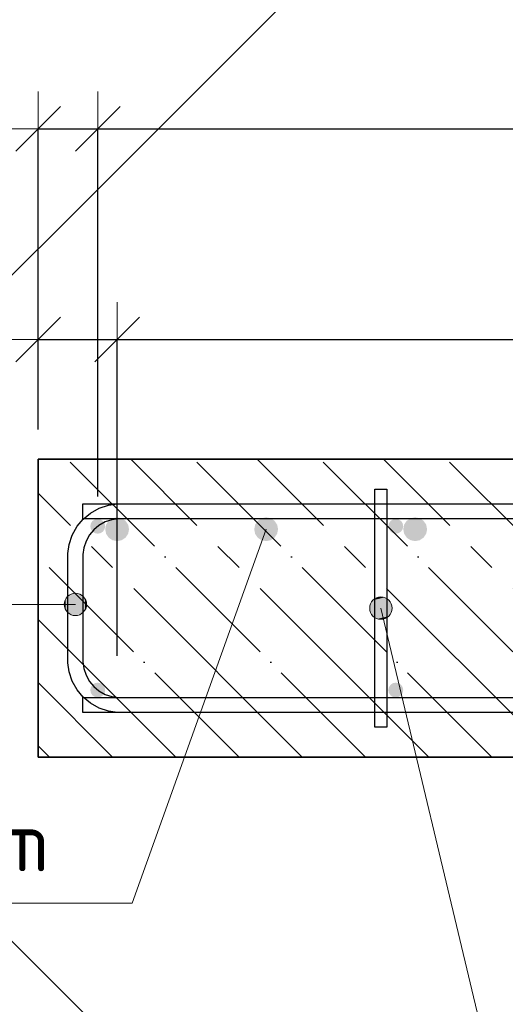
# Model space of a CAD drawing. Header units: millimetres. Extents: x -2995 to 60896, y -2809 to 57831.
# Tile 72 of 169: x 35628 to 35953, y 21086 to 21747. Entities that reach past the tile are written whole.
import ezdxf

# ---------------------------------------------------------------- set-up
doc = ezdxf.new("R2010")
doc.units = ezdxf.units.MM
doc.header["$PDMODE"] = 65
doc.linetypes.add('______11', pattern=[100, 80, -10, 0, -10])
doc.linetypes.add('______5', pattern=[220, 160, -20, 20, -20])
for name, color, linetype, lineweight in [('Standard', 7, 'Continuous', 25), ('Арм.стержн. Арматура края', 96, 'Continuous', 35), ('Арм.стержн. вертикальными 1', 22, 'Continuous', 35), ('Арм.стержн.горизонт. 1', 180, 'Continuous', 35), ('Размерная линия_ общее', 7, 'Continuous', 13)]:
    doc.layers.add(name, color=color, linetype=linetype, lineweight=lineweight)
doc.layers.add('Арм.стержн. вертикальными 2', color=7, linetype='Continuous', lineweight=35, true_color=0x006e00)
doc.layers.add('Арм.стержн.Стяжки', color=7, linetype='Continuous', lineweight=35, true_color=0x501e0f)
doc.styles.add('ISOCPEUR', font='ISOCPEUR')
doc.dimstyles.new('DIMSTYLE_3', dxfattribs={"dimtxt": 44, "dimasz": 50, "dimexe": 0, "dimexo": 0, "dimgap": 22, "dimtad": 2, "dimdec": 0, "dimrnd": 5, "dimzin": 12, "dimdsep": 46, "dimtxsty": 'ISOCPEUR', "dimblk1": 'ALL_ML_STRICH', "dimblk2": 'ALL_ML_STRICH', "dimsah": 1, "dimcen": 0, "dimclrd": 7, "dimclre": 256, "dimclrt": 7, "dimadec": 0, "dimazin": 0, "dimtfac": 1, "dimtdec": 0, "dimtix": 1, "dimtmove": 2, "dimatfit": 3, "dimfxl": 0, "dimtvp": 1.2, "dimtzin": 0, "dimlwd": 0, "dimlwe": -3, "dimarcsym": 0})
doc.dimstyles.new('DIMSTYLE_5', dxfattribs={"dimtxt": 44, "dimasz": 50, "dimexe": 0, "dimexo": 0, "dimgap": 22, "dimtad": 2, "dimdec": 0, "dimrnd": 5, "dimzin": 12, "dimdsep": 46, "dimtxsty": 'ISOCPEUR', "dimblk1": 'ALL_ML_STRICH', "dimblk2": 'ALL_ML_STRICH', "dimsah": 1, "dimcen": 0, "dimclrd": 7, "dimclre": 256, "dimclrt": 7, "dimadec": 0, "dimazin": 0, "dimtfac": 1, "dimtdec": 0, "dimtix": 1, "dimtmove": 2, "dimatfit": 3, "dimfxl": 0, "dimtzin": 0, "dimlwd": 0, "dimlwe": -3, "dimarcsym": 0})

# ---------------------------------------------------------------- blocks, each defined once
blk = doc.blocks.new('ALL_ML_STRICH')
at = {"color": 0, "linetype": 'ByBlock', "lineweight": -2}
for p, q in [((0, -0.5), (0, 0.5)), ((-0.3, -0.3), (0.3, 0.3)), ((-1, 0), (0.5, 0))]:
    blk.add_line(p, q, dxfattribs=at)
blk = doc.blocks.new('*D366')
at = {"layer": 'DEFPOINTS', "color": 7, "linetype": 'Continuous', "lineweight": 13, "transparency": 33554687}
for p in [(35639.88, 21532.23), (35639.88, 21451.79), (35692.88, 21299.79)]:
    blk.add_point(p, dxfattribs=at)
at = {"layer": 'Размерная линия_ общее', "color": 253, "linetype": 'Continuous', "lineweight": -2, "true_color": 0xa0a0a0, "transparency": 33554687}
for p, q in [((35639.88, 21471.79), (35639.88, 21532.23)), ((35692.88, 21319.79), (35692.88, 21532.23))]:
    blk.add_line(p, q, dxfattribs=at)
at = {"layer": 'Размерная линия_ общее', "color": 7, "linetype": 'Continuous', "lineweight": -2, "transparency": 33554687}
blk.add_line((35639.88, 21532.23), (35692.88, 21532.23), dxfattribs=at)
at = {"layer": 'Размерная линия_ общее', "color": 7, "linetype": 'Continuous', "lineweight": 13, "transparency": 33554687, "xscale": 50, "yscale": 50, "zscale": 50, "rotation": 180}
blk.add_blockref('ALL_ML_STRICH', (35639.88, 21532.23), dxfattribs=at)
at = {"layer": 'Размерная линия_ общее', "color": 7, "linetype": 'Continuous', "lineweight": 13, "transparency": 33554687, "xscale": 50, "yscale": 50, "zscale": 50}
blk.add_blockref('ALL_ML_STRICH', (35692.88, 21532.23), dxfattribs=at)
at = {"layer": 'Размерная линия_ общее', "color": 7, "linetype": 'Continuous', "lineweight": 13, "transparency": 33554687, "insert": (35591.11, 21564.39), "char_height": 44, "width": 88, "attachment_point": 5, "style": 'ISOCPEUR'}
blk.add_mtext('\\A1;{55}', dxfattribs=at)
blk = doc.blocks.new('*D367')
at = {"layer": 'DEFPOINTS', "color": 7, "linetype": 'Continuous', "lineweight": 13, "transparency": 33554687}
for p in [(35692.88, 21532.23), (35692.88, 21299.79), (36894.88, 21299.79)]:
    blk.add_point(p, dxfattribs=at)
at = {"layer": 'Размерная линия_ общее', "color": 253, "linetype": 'Continuous', "lineweight": -2, "true_color": 0xa0a0a0, "transparency": 33554687}
for p, q in [((35692.88, 21319.79), (35692.88, 21532.23)), ((36894.88, 21319.79), (36894.88, 21532.23))]:
    blk.add_line(p, q, dxfattribs=at)
at = {"layer": 'Размерная линия_ общее', "color": 7, "linetype": 'Continuous', "lineweight": -2, "transparency": 33554687}
blk.add_line((35692.88, 21532.23), (36894.88, 21532.23), dxfattribs=at)
at = {"layer": 'Размерная линия_ общее', "color": 7, "linetype": 'Continuous', "lineweight": 13, "transparency": 33554687, "xscale": 50, "yscale": 50, "zscale": 50, "rotation": 180}
blk.add_blockref('ALL_ML_STRICH', (35692.88, 21532.23), dxfattribs=at)
at = {"layer": 'Размерная линия_ общее', "color": 7, "linetype": 'Continuous', "lineweight": 13, "transparency": 33554687, "xscale": 50, "yscale": 50, "zscale": 50}
blk.add_blockref('ALL_ML_STRICH', (36894.88, 21532.23), dxfattribs=at)
at = {"layer": 'Размерная линия_ общее', "color": 7, "linetype": 'Continuous', "lineweight": 13, "transparency": 33554687, "insert": (36153.88, 21586.23), "char_height": 44, "width": 2.2, "attachment_point": 1, "line_spacing_factor": 0.60241, "style": 'ISOCPEUR'}
blk.add_mtext('\\W0.91;12х100=1200', dxfattribs=at)
blk = doc.blocks.new('*D370')
at = {"layer": 'DEFPOINTS', "color": 7, "linetype": 'Continuous', "lineweight": 13, "transparency": 33554687}
for p in [(35639.88, 21673.73), (35639.88, 21451.79), (35679.88, 21406.79)]:
    blk.add_point(p, dxfattribs=at)
at = {"layer": 'Размерная линия_ общее', "color": 253, "linetype": 'Continuous', "lineweight": -2, "true_color": 0xa0a0a0, "transparency": 33554687}
for p, q in [((35639.88, 21471.79), (35639.88, 21673.73)), ((35679.88, 21426.79), (35679.88, 21673.73))]:
    blk.add_line(p, q, dxfattribs=at)
at = {"layer": 'Размерная линия_ общее', "color": 7, "linetype": 'Continuous', "lineweight": -2, "transparency": 33554687}
blk.add_line((35639.88, 21673.73), (35679.88, 21673.73), dxfattribs=at)
at = {"layer": 'Размерная линия_ общее', "color": 7, "linetype": 'Continuous', "lineweight": 13, "transparency": 33554687, "xscale": 50, "yscale": 50, "zscale": 50, "rotation": 180}
blk.add_blockref('ALL_ML_STRICH', (35639.88, 21673.73), dxfattribs=at)
at = {"layer": 'Размерная линия_ общее', "color": 7, "linetype": 'Continuous', "lineweight": 13, "transparency": 33554687, "xscale": 50, "yscale": 50, "zscale": 50}
blk.add_blockref('ALL_ML_STRICH', (35679.88, 21673.73), dxfattribs=at)
at = {"layer": 'Размерная линия_ общее', "color": 7, "linetype": 'Continuous', "lineweight": 13, "transparency": 33554687, "insert": (35583.46, 21705.73), "char_height": 44, "width": 88, "attachment_point": 5, "style": 'ISOCPEUR'}
blk.add_mtext('\\A1;{40}', dxfattribs=at)
blk = doc.blocks.new('*D371')
at = {"layer": 'DEFPOINTS', "color": 7, "linetype": 'Continuous', "lineweight": 13, "transparency": 33554687}
for p in [(35679.88, 21673.73), (35679.88, 21406.79), (36879.88, 21406.79)]:
    blk.add_point(p, dxfattribs=at)
at = {"layer": 'Размерная линия_ общее', "color": 253, "linetype": 'Continuous', "lineweight": -2, "true_color": 0xa0a0a0, "transparency": 33554687}
for p, q in [((35679.88, 21426.79), (35679.88, 21673.73)), ((36879.88, 21426.79), (36879.88, 21673.73))]:
    blk.add_line(p, q, dxfattribs=at)
at = {"layer": 'Размерная линия_ общее', "color": 7, "linetype": 'Continuous', "lineweight": -2, "transparency": 33554687}
blk.add_line((35679.88, 21673.73), (36879.88, 21673.73), dxfattribs=at)
at = {"layer": 'Размерная линия_ общее', "color": 7, "linetype": 'Continuous', "lineweight": 13, "transparency": 33554687, "xscale": 50, "yscale": 50, "zscale": 50, "rotation": 180}
blk.add_blockref('ALL_ML_STRICH', (35679.88, 21673.73), dxfattribs=at)
at = {"layer": 'Размерная линия_ общее', "color": 7, "linetype": 'Continuous', "lineweight": 13, "transparency": 33554687, "xscale": 50, "yscale": 50, "zscale": 50}
blk.add_blockref('ALL_ML_STRICH', (36879.88, 21673.73), dxfattribs=at)
at = {"layer": 'Размерная линия_ общее', "color": 7, "linetype": 'Continuous', "lineweight": 13, "transparency": 33554687, "insert": (36145.88, 21727.73), "char_height": 44, "width": 2.2, "attachment_point": 1, "line_spacing_factor": 0.60241, "style": 'ISOCPEUR'}
blk.add_mtext('\\W0.91;6х200=1200', dxfattribs=at)

msp = doc.modelspace()

# ---------------------------------------------------------------- hatches: boundary and pattern name
at = {"layer": 'Арм.стержн. Арматура края', "linetype": 'Continuous', "lineweight": 13, "transparency": 33554687}
for points in [[(35661.13, 21360.77), (35664.88, 21346.82), (35664.88, 21361.82)], [(35664.88, 21361.82), (35664.88, 21346.82), (35668.63, 21347.87)], [(35664.88, 21361.82), (35668.63, 21347.87), (35668.63, 21360.77)], [(35658.43, 21350.57), (35658.43, 21358.07), (35657.38, 21354.32)], [(35658.43, 21358.07), (35661.13, 21347.87), (35661.13, 21360.77)], [(35658.43, 21358.07), (35658.43, 21350.57), (35661.13, 21347.87)], [(35661.13, 21360.77), (35661.13, 21347.87), (35664.88, 21346.82)], [(35668.63, 21360.77), (35668.63, 21347.87), (35671.33, 21350.57)], [(35668.63, 21360.77), (35671.33, 21350.57), (35671.33, 21358.07)], [(35671.33, 21358.07), (35671.33, 21350.57), (35672.38, 21354.32)]]:
    msp.add_hatch(color=7, dxfattribs=at).paths.add_polyline_path(points)
at = {"layer": 'Арм.стержн. вертикальными 1', "linetype": 'Continuous', "lineweight": 50, "transparency": 33554687}
for points in [[(35683.41, 21410.32), (35681.79, 21411.41), (35679.88, 21411.79), (35677.96, 21411.41), (35676.34, 21410.32), (35675.26, 21408.7), (35674.88, 21406.79), (35675.26, 21404.87), (35676.34, 21403.25), (35677.96, 21402.17), (35679.88, 21401.79), (35681.79, 21402.17), (35683.41, 21403.25), (35684.5, 21404.87), (35684.88, 21406.79), (35684.5, 21408.7)], [(35683.41, 21410.32), (35681.79, 21411.41), (35679.88, 21411.79), (35677.96, 21411.41), (35676.34, 21410.32), (35675.26, 21408.7), (35674.88, 21406.79), (35675.26, 21404.87), (35676.34, 21403.25), (35677.96, 21402.17), (35679.88, 21401.79), (35681.79, 21402.17), (35683.41, 21403.25), (35684.5, 21404.87), (35684.88, 21406.79), (35684.5, 21408.7)], [(35883.41, 21410.32), (35881.79, 21411.41), (35879.88, 21411.79), (35877.96, 21411.41), (35876.34, 21410.32), (35875.26, 21408.7), (35874.88, 21406.79), (35875.26, 21404.87), (35876.34, 21403.25), (35877.96, 21402.17), (35879.88, 21401.79), (35881.79, 21402.17), (35883.41, 21403.25), (35884.5, 21404.87), (35884.88, 21406.79), (35884.5, 21408.7)], [(35683.41, 21300.32), (35681.79, 21301.41), (35679.88, 21301.79), (35677.96, 21301.41), (35676.34, 21300.32), (35675.26, 21298.7), (35674.88, 21296.79), (35675.26, 21294.87), (35676.34, 21293.25), (35677.96, 21292.17), (35679.88, 21291.79), (35681.79, 21292.17), (35683.41, 21293.25), (35684.5, 21294.87), (35684.88, 21296.79), (35684.5, 21298.7)], [(35683.41, 21300.32), (35681.79, 21301.41), (35679.88, 21301.79), (35677.96, 21301.41), (35676.34, 21300.32), (35675.26, 21298.7), (35674.88, 21296.79), (35675.26, 21294.87), (35676.34, 21293.25), (35677.96, 21292.17), (35679.88, 21291.79), (35681.79, 21292.17), (35683.41, 21293.25), (35684.5, 21294.87), (35684.88, 21296.79), (35684.5, 21298.7)], [(35883.41, 21300.32), (35881.79, 21301.41), (35879.88, 21301.79), (35877.96, 21301.41), (35876.34, 21300.32), (35875.26, 21298.7), (35874.88, 21296.79), (35875.26, 21294.87), (35876.34, 21293.25), (35877.96, 21292.17), (35879.88, 21291.79), (35881.79, 21292.17), (35883.41, 21293.25), (35884.5, 21294.87), (35884.88, 21296.79), (35884.5, 21298.7)]]:
    msp.add_hatch(color=4, dxfattribs=at).paths.add_polyline_path(points)
at = {"layer": 'Арм.стержн. вертикальными 2', "linetype": 'Continuous', "lineweight": 50, "transparency": 33554687}
for points in [[(35698.53, 21410.44), (35695.94, 21412.18), (35692.88, 21412.79), (35689.82, 21412.18), (35687.22, 21410.44), (35685.49, 21407.85), (35684.88, 21404.79), (35685.49, 21401.73), (35687.22, 21399.13), (35689.82, 21397.4), (35692.88, 21396.79), (35695.94, 21397.4), (35698.53, 21399.13), (35700.27, 21401.73), (35700.88, 21404.79), (35700.27, 21407.85)], [(35798.53, 21410.44), (35795.94, 21412.18), (35792.88, 21412.79), (35789.82, 21412.18), (35787.22, 21410.44), (35785.49, 21407.85), (35784.88, 21404.79), (35785.49, 21401.73), (35787.22, 21399.13), (35789.82, 21397.4), (35792.88, 21396.79), (35795.94, 21397.4), (35798.53, 21399.13), (35800.27, 21401.73), (35800.88, 21404.79), (35800.27, 21407.85)], [(35898.53, 21410.44), (35895.94, 21412.18), (35892.88, 21412.79), (35889.82, 21412.18), (35887.22, 21410.44), (35885.49, 21407.85), (35884.88, 21404.79), (35885.49, 21401.73), (35887.22, 21399.13), (35889.82, 21397.4), (35892.88, 21396.79), (35895.94, 21397.4), (35898.53, 21399.13), (35900.27, 21401.73), (35900.88, 21404.79), (35900.27, 21407.85)]]:
    msp.add_hatch(color=7, dxfattribs=at).paths.add_polyline_path(points)
at = {"layer": 'Арм.стержн.Стяжки', "linetype": 'Continuous', "lineweight": 13, "transparency": 33554687}
for points in [[(35862.58, 21350.05), (35877.17, 21353.53), (35875.28, 21356.93)], [(35862.58, 21350.05), (35875.28, 21356.93), (35862.73, 21353.94)], [(35862.73, 21353.94), (35875.28, 21356.93), (35872.03, 21358.93)], [(35862.73, 21353.94), (35872.03, 21358.93), (35864.73, 21357.19)], [(35864.73, 21357.19), (35872.03, 21358.93), (35868.14, 21359.08)], [(35864.47, 21346.64), (35877.17, 21353.53), (35862.58, 21350.05)], [(35864.47, 21346.64), (35877.02, 21349.64), (35877.17, 21353.53)], [(35867.73, 21344.64), (35877.02, 21349.64), (35864.47, 21346.64)], [(35867.73, 21344.64), (35875.02, 21346.38), (35877.02, 21349.64)], [(35875.02, 21346.38), (35867.73, 21344.64), (35871.62, 21344.49)]]:
    msp.add_hatch(color=7, dxfattribs=at).paths.add_polyline_path(points)

# ---------------------------------------------------------------- linework, layer by layer
at = {"layer": 'Standard', "color": 7, "linetype": 'Continuous', "lineweight": 25, "transparency": 33554687}
msp.add_lwpolyline([(36364.88, 20385.37), (37331.3, 21351.79), (36364.88, 22318.21), (35398.46, 21351.79), (36364.88, 20385.37)], dxfattribs=at)
at = {"layer": 'Арм.стержн. Арматура края', "color": 7, "linetype": 'Continuous', "lineweight": 13, "transparency": 33554687}
for p, q in [((35664.88, 21361.82), (35664.88, 21361.82)), ((35609.72, 21354.32), (35664.88, 21354.32)), ((35657.38, 21354.32), (35657.38, 21354.32)), ((35672.38, 21354.32), (35672.38, 21354.32)), ((35664.88, 21346.82), (35664.88, 21346.82))]:
    msp.add_line(p, q, dxfattribs=at)
at = {"layer": 'Арм.стержн. Арматура края', "color": 4, "linetype": 'Continuous', "lineweight": 25, "transparency": 33554687}
for points in [[(36159.88, 21281.79), (35693.22, 21281.79), (35687.12, 21282.64), (35680.77, 21284.73), (35674.93, 21288), (35670.11, 21292.02), (35666.09, 21296.84), (35662.82, 21302.68), (35660.73, 21309.03), (35659.88, 21315.13), (35659.88, 21388.44), (35660.73, 21394.54), (35662.82, 21400.89), (35666.09, 21406.74), (35670.11, 21411.55), (35674.93, 21415.57), (35680.77, 21418.85), (35687.12, 21420.94), (35693.22, 21421.79), (36159.88, 21421.79)], [(36159.88, 21281.79), (35693.22, 21281.79), (35687.12, 21282.64), (35680.77, 21284.73), (35674.93, 21288), (35670.11, 21292.02), (35666.09, 21296.84), (35662.82, 21302.68), (35660.73, 21309.03), (35659.88, 21315.13), (35659.88, 21388.44), (35660.73, 21394.54), (35662.82, 21400.89), (35666.09, 21406.74), (35670.11, 21411.55), (35674.93, 21415.57), (35680.77, 21418.85), (35687.12, 21420.94), (35693.22, 21421.79), (36159.88, 21421.79)], [(36159.88, 21281.79), (35693.22, 21281.79), (35687.12, 21282.64), (35680.77, 21284.73), (35674.93, 21288), (35670.11, 21292.02), (35666.09, 21296.84), (35662.82, 21302.68), (35660.73, 21309.03), (35659.88, 21315.13), (35659.88, 21388.44), (35660.73, 21394.54), (35662.82, 21400.89), (35666.09, 21406.74), (35670.11, 21411.55), (35674.93, 21415.57), (35680.77, 21418.85), (35687.12, 21420.94), (35693.22, 21421.79), (36159.88, 21421.79)], [(36159.88, 21281.79), (35693.22, 21281.79), (35687.12, 21282.64), (35680.77, 21284.73), (35674.93, 21288), (35670.11, 21292.02), (35666.09, 21296.84), (35662.82, 21302.68), (35660.73, 21309.03), (35659.88, 21315.13), (35659.88, 21388.44), (35660.73, 21394.54), (35662.82, 21400.89), (35666.09, 21406.74), (35670.11, 21411.55), (35674.93, 21415.57), (35680.77, 21418.85), (35687.12, 21420.94), (35693.22, 21421.79), (36159.88, 21421.79)], [(36159.88, 21281.79), (35693.22, 21281.79), (35687.12, 21282.64), (35680.77, 21284.73), (35674.93, 21288), (35670.11, 21292.02), (35666.09, 21296.84), (35662.82, 21302.68), (35660.73, 21309.03), (35659.88, 21315.13), (35659.88, 21388.44), (35660.73, 21394.54), (35662.82, 21400.89), (35666.09, 21406.74), (35670.11, 21411.55), (35674.93, 21415.57), (35680.77, 21418.85), (35687.12, 21420.94), (35693.22, 21421.79), (36159.88, 21421.79)], [(36159.88, 21281.79), (35693.22, 21281.79), (35687.12, 21282.64), (35680.77, 21284.73), (35674.93, 21288), (35670.11, 21292.02), (35666.09, 21296.84), (35662.82, 21302.68), (35660.73, 21309.03), (35659.88, 21315.13), (35659.88, 21388.44), (35660.73, 21394.54), (35662.82, 21400.89), (35666.09, 21406.74), (35670.11, 21411.55), (35674.93, 21415.57), (35680.77, 21418.85), (35687.12, 21420.94), (35693.22, 21421.79), (36159.88, 21421.79)], [(36159.88, 21281.79), (35693.22, 21281.79), (35687.12, 21282.64), (35680.77, 21284.73), (35674.93, 21288), (35670.11, 21292.02), (35666.09, 21296.84), (35662.82, 21302.68), (35660.73, 21309.03), (35659.88, 21315.13), (35659.88, 21388.44), (35660.73, 21394.54), (35662.82, 21400.89), (35666.09, 21406.74), (35670.11, 21411.55), (35674.93, 21415.57), (35680.77, 21418.85), (35687.12, 21420.94), (35693.22, 21421.79), (36159.88, 21421.79)], [(36159.88, 21281.79), (35693.22, 21281.79), (35687.12, 21282.64), (35680.77, 21284.73), (35674.93, 21288), (35670.11, 21292.02), (35666.09, 21296.84), (35662.82, 21302.68), (35660.73, 21309.03), (35659.88, 21315.13), (35659.88, 21388.44), (35660.73, 21394.54), (35662.82, 21400.89), (35666.09, 21406.74), (35670.11, 21411.55), (35674.93, 21415.57), (35680.77, 21418.85), (35687.12, 21420.94), (35693.22, 21421.79), (36159.88, 21421.79)], [(36159.88, 21281.79), (35693.22, 21281.79), (35687.12, 21282.64), (35680.77, 21284.73), (35674.93, 21288), (35670.11, 21292.02), (35666.09, 21296.84), (35662.82, 21302.68), (35660.73, 21309.03), (35659.88, 21315.13), (35659.88, 21388.44), (35660.73, 21394.54), (35662.82, 21400.89), (35666.09, 21406.74), (35670.11, 21411.55), (35674.93, 21415.57), (35680.77, 21418.85), (35687.12, 21420.94), (35693.22, 21421.79), (36159.88, 21421.79)], [(36159.88, 21281.79), (35693.22, 21281.79), (35687.12, 21282.64), (35680.77, 21284.73), (35674.93, 21288), (35670.11, 21292.02), (35666.09, 21296.84), (35662.82, 21302.68), (35660.73, 21309.03), (35659.88, 21315.13), (35659.88, 21388.44), (35660.73, 21394.54), (35662.82, 21400.89), (35666.09, 21406.74), (35670.11, 21411.55), (35674.93, 21415.57), (35680.77, 21418.85), (35687.12, 21420.94), (35693.22, 21421.79), (36159.88, 21421.79)], [(36159.88, 21281.79), (35693.22, 21281.79), (35687.12, 21282.64), (35680.77, 21284.73), (35674.93, 21288), (35670.11, 21292.02), (35666.09, 21296.84), (35662.82, 21302.68), (35660.73, 21309.03), (35659.88, 21315.13), (35659.88, 21388.44), (35660.73, 21394.54), (35662.82, 21400.89), (35666.09, 21406.74), (35670.11, 21411.55), (35674.93, 21415.57), (35680.77, 21418.85), (35687.12, 21420.94), (35693.22, 21421.79), (36159.88, 21421.79)], [(36159.88, 21281.79), (35693.22, 21281.79), (35687.12, 21282.64), (35680.77, 21284.73), (35674.93, 21288), (35670.11, 21292.02), (35666.09, 21296.84), (35662.82, 21302.68), (35660.73, 21309.03), (35659.88, 21315.13), (35659.88, 21388.44), (35660.73, 21394.54), (35662.82, 21400.89), (35666.09, 21406.74), (35670.11, 21411.55), (35674.93, 21415.57), (35680.77, 21418.85), (35687.12, 21420.94), (35693.22, 21421.79), (36159.88, 21421.79)], [(36159.88, 21281.79), (35693.22, 21281.79), (35687.12, 21282.64), (35680.77, 21284.73), (35674.93, 21288), (35670.11, 21292.02), (35666.09, 21296.84), (35662.82, 21302.68), (35660.73, 21309.03), (35659.88, 21315.13), (35659.88, 21388.44), (35660.73, 21394.54), (35662.82, 21400.89), (35666.09, 21406.74), (35670.11, 21411.55), (35674.93, 21415.57), (35680.77, 21418.85), (35687.12, 21420.94), (35693.22, 21421.79), (36159.88, 21421.79)], [(36159.88, 21281.79), (35693.22, 21281.79), (35687.12, 21282.64), (35680.77, 21284.73), (35674.93, 21288), (35670.11, 21292.02), (35666.09, 21296.84), (35662.82, 21302.68), (35660.73, 21309.03), (35659.88, 21315.13), (35659.88, 21388.44), (35660.73, 21394.54), (35662.82, 21400.89), (35666.09, 21406.74), (35670.11, 21411.55), (35674.93, 21415.57), (35680.77, 21418.85), (35687.12, 21420.94), (35693.22, 21421.79), (36159.88, 21421.79)], [(36159.88, 21281.79), (35693.22, 21281.79), (35687.12, 21282.64), (35680.77, 21284.73), (35674.93, 21288), (35670.11, 21292.02), (35666.09, 21296.84), (35662.82, 21302.68), (35660.73, 21309.03), (35659.88, 21315.13), (35659.88, 21388.44), (35660.73, 21394.54), (35662.82, 21400.89), (35666.09, 21406.74), (35670.11, 21411.55), (35674.93, 21415.57), (35680.77, 21418.85), (35687.12, 21420.94), (35693.22, 21421.79), (36159.88, 21421.79)], [(36159.88, 21281.79), (35693.22, 21281.79), (35687.12, 21282.64), (35680.77, 21284.73), (35674.93, 21288), (35670.11, 21292.02), (35666.09, 21296.84), (35662.82, 21302.68), (35660.73, 21309.03), (35659.88, 21315.13), (35659.88, 21388.44), (35660.73, 21394.54), (35662.82, 21400.89), (35666.09, 21406.74), (35670.11, 21411.55), (35674.93, 21415.57), (35680.77, 21418.85), (35687.12, 21420.94), (35693.22, 21421.79), (36159.88, 21421.79)], [(36159.88, 21281.79), (35693.22, 21281.79), (35687.12, 21282.64), (35680.77, 21284.73), (35674.93, 21288), (35670.11, 21292.02), (35666.09, 21296.84), (35662.82, 21302.68), (35660.73, 21309.03), (35659.88, 21315.13), (35659.88, 21388.44), (35660.73, 21394.54), (35662.82, 21400.89), (35666.09, 21406.74), (35670.11, 21411.55), (35674.93, 21415.57), (35680.77, 21418.85), (35687.12, 21420.94), (35693.22, 21421.79), (36159.88, 21421.79)], [(36159.88, 21411.79), (35693.92, 21411.79), (35689.4, 21411.16), (35684.82, 21409.65), (35680.62, 21407.3), (35677.21, 21404.45), (35674.36, 21401.04), (35672.01, 21396.85), (35670.51, 21392.27), (35669.88, 21387.75), (35669.88, 21315.83), (35670.51, 21311.31), (35672.01, 21306.73), (35674.36, 21302.54), (35677.21, 21299.12), (35680.62, 21296.27), (35684.82, 21293.93), (35689.4, 21292.42), (35693.92, 21291.79), (36159.88, 21291.79)], [(36159.88, 21411.79), (35693.92, 21411.79), (35689.4, 21411.16), (35684.82, 21409.65), (35680.62, 21407.3), (35677.21, 21404.45), (35674.36, 21401.04), (35672.01, 21396.85), (35670.51, 21392.27), (35669.88, 21387.75), (35669.88, 21315.83), (35670.51, 21311.31), (35672.01, 21306.73), (35674.36, 21302.54), (35677.21, 21299.12), (35680.62, 21296.27), (35684.82, 21293.93), (35689.4, 21292.42), (35693.92, 21291.79), (36159.88, 21291.79)], [(36159.88, 21411.79), (35693.92, 21411.79), (35689.4, 21411.16), (35684.82, 21409.65), (35680.62, 21407.3), (35677.21, 21404.45), (35674.36, 21401.04), (35672.01, 21396.85), (35670.51, 21392.27), (35669.88, 21387.75), (35669.88, 21315.83), (35670.51, 21311.31), (35672.01, 21306.73), (35674.36, 21302.54), (35677.21, 21299.12), (35680.62, 21296.27), (35684.82, 21293.93), (35689.4, 21292.42), (35693.92, 21291.79), (36159.88, 21291.79)], [(36159.88, 21411.79), (35693.92, 21411.79), (35689.4, 21411.16), (35684.82, 21409.65), (35680.62, 21407.3), (35677.21, 21404.45), (35674.36, 21401.04), (35672.01, 21396.85), (35670.51, 21392.27), (35669.88, 21387.75), (35669.88, 21315.83), (35670.51, 21311.31), (35672.01, 21306.73), (35674.36, 21302.54), (35677.21, 21299.12), (35680.62, 21296.27), (35684.82, 21293.93), (35689.4, 21292.42), (35693.92, 21291.79), (36159.88, 21291.79)], [(36159.88, 21411.79), (35693.92, 21411.79), (35689.4, 21411.16), (35684.82, 21409.65), (35680.62, 21407.3), (35677.21, 21404.45), (35674.36, 21401.04), (35672.01, 21396.85), (35670.51, 21392.27), (35669.88, 21387.75), (35669.88, 21315.83), (35670.51, 21311.31), (35672.01, 21306.73), (35674.36, 21302.54), (35677.21, 21299.12), (35680.62, 21296.27), (35684.82, 21293.93), (35689.4, 21292.42), (35693.92, 21291.79), (36159.88, 21291.79)], [(36159.88, 21411.79), (35693.92, 21411.79), (35689.4, 21411.16), (35684.82, 21409.65), (35680.62, 21407.3), (35677.21, 21404.45), (35674.36, 21401.04), (35672.01, 21396.85), (35670.51, 21392.27), (35669.88, 21387.75), (35669.88, 21315.83), (35670.51, 21311.31), (35672.01, 21306.73), (35674.36, 21302.54), (35677.21, 21299.12), (35680.62, 21296.27), (35684.82, 21293.93), (35689.4, 21292.42), (35693.92, 21291.79), (36159.88, 21291.79)], [(36159.88, 21411.79), (35693.92, 21411.79), (35689.4, 21411.16), (35684.82, 21409.65), (35680.62, 21407.3), (35677.21, 21404.45), (35674.36, 21401.04), (35672.01, 21396.85), (35670.51, 21392.27), (35669.88, 21387.75), (35669.88, 21315.83), (35670.51, 21311.31), (35672.01, 21306.73), (35674.36, 21302.54), (35677.21, 21299.12), (35680.62, 21296.27), (35684.82, 21293.93), (35689.4, 21292.42), (35693.92, 21291.79), (36159.88, 21291.79)], [(36159.88, 21411.79), (35693.92, 21411.79), (35689.4, 21411.16), (35684.82, 21409.65), (35680.62, 21407.3), (35677.21, 21404.45), (35674.36, 21401.04), (35672.01, 21396.85), (35670.51, 21392.27), (35669.88, 21387.75), (35669.88, 21315.83), (35670.51, 21311.31), (35672.01, 21306.73), (35674.36, 21302.54), (35677.21, 21299.12), (35680.62, 21296.27), (35684.82, 21293.93), (35689.4, 21292.42), (35693.92, 21291.79), (36159.88, 21291.79)], [(36159.88, 21411.79), (35693.92, 21411.79), (35689.4, 21411.16), (35684.82, 21409.65), (35680.62, 21407.3), (35677.21, 21404.45), (35674.36, 21401.04), (35672.01, 21396.85), (35670.51, 21392.27), (35669.88, 21387.75), (35669.88, 21315.83), (35670.51, 21311.31), (35672.01, 21306.73), (35674.36, 21302.54), (35677.21, 21299.12), (35680.62, 21296.27), (35684.82, 21293.93), (35689.4, 21292.42), (35693.92, 21291.79), (36159.88, 21291.79)], [(36159.88, 21411.79), (35693.92, 21411.79), (35689.4, 21411.16), (35684.82, 21409.65), (35680.62, 21407.3), (35677.21, 21404.45), (35674.36, 21401.04), (35672.01, 21396.85), (35670.51, 21392.27), (35669.88, 21387.75), (35669.88, 21315.83), (35670.51, 21311.31), (35672.01, 21306.73), (35674.36, 21302.54), (35677.21, 21299.12), (35680.62, 21296.27), (35684.82, 21293.93), (35689.4, 21292.42), (35693.92, 21291.79), (36159.88, 21291.79)], [(36159.88, 21411.79), (35693.92, 21411.79), (35689.4, 21411.16), (35684.82, 21409.65), (35680.62, 21407.3), (35677.21, 21404.45), (35674.36, 21401.04), (35672.01, 21396.85), (35670.51, 21392.27), (35669.88, 21387.75), (35669.88, 21315.83), (35670.51, 21311.31), (35672.01, 21306.73), (35674.36, 21302.54), (35677.21, 21299.12), (35680.62, 21296.27), (35684.82, 21293.93), (35689.4, 21292.42), (35693.92, 21291.79), (36159.88, 21291.79)], [(36159.88, 21411.79), (35693.92, 21411.79), (35689.4, 21411.16), (35684.82, 21409.65), (35680.62, 21407.3), (35677.21, 21404.45), (35674.36, 21401.04), (35672.01, 21396.85), (35670.51, 21392.27), (35669.88, 21387.75), (35669.88, 21315.83), (35670.51, 21311.31), (35672.01, 21306.73), (35674.36, 21302.54), (35677.21, 21299.12), (35680.62, 21296.27), (35684.82, 21293.93), (35689.4, 21292.42), (35693.92, 21291.79), (36159.88, 21291.79)], [(36159.88, 21411.79), (35693.92, 21411.79), (35689.4, 21411.16), (35684.82, 21409.65), (35680.62, 21407.3), (35677.21, 21404.45), (35674.36, 21401.04), (35672.01, 21396.85), (35670.51, 21392.27), (35669.88, 21387.75), (35669.88, 21315.83), (35670.51, 21311.31), (35672.01, 21306.73), (35674.36, 21302.54), (35677.21, 21299.12), (35680.62, 21296.27), (35684.82, 21293.93), (35689.4, 21292.42), (35693.92, 21291.79), (36159.88, 21291.79)], [(36159.88, 21411.79), (35693.92, 21411.79), (35689.4, 21411.16), (35684.82, 21409.65), (35680.62, 21407.3), (35677.21, 21404.45), (35674.36, 21401.04), (35672.01, 21396.85), (35670.51, 21392.27), (35669.88, 21387.75), (35669.88, 21315.83), (35670.51, 21311.31), (35672.01, 21306.73), (35674.36, 21302.54), (35677.21, 21299.12), (35680.62, 21296.27), (35684.82, 21293.93), (35689.4, 21292.42), (35693.92, 21291.79), (36159.88, 21291.79)], [(36159.88, 21411.79), (35693.92, 21411.79), (35689.4, 21411.16), (35684.82, 21409.65), (35680.62, 21407.3), (35677.21, 21404.45), (35674.36, 21401.04), (35672.01, 21396.85), (35670.51, 21392.27), (35669.88, 21387.75), (35669.88, 21315.83), (35670.51, 21311.31), (35672.01, 21306.73), (35674.36, 21302.54), (35677.21, 21299.12), (35680.62, 21296.27), (35684.82, 21293.93), (35689.4, 21292.42), (35693.92, 21291.79), (36159.88, 21291.79)], [(36159.88, 21411.79), (35693.92, 21411.79), (35689.4, 21411.16), (35684.82, 21409.65), (35680.62, 21407.3), (35677.21, 21404.45), (35674.36, 21401.04), (35672.01, 21396.85), (35670.51, 21392.27), (35669.88, 21387.75), (35669.88, 21315.83), (35670.51, 21311.31), (35672.01, 21306.73), (35674.36, 21302.54), (35677.21, 21299.12), (35680.62, 21296.27), (35684.82, 21293.93), (35689.4, 21292.42), (35693.92, 21291.79), (36159.88, 21291.79)], [(36159.88, 21411.79), (35693.92, 21411.79), (35689.4, 21411.16), (35684.82, 21409.65), (35680.62, 21407.3), (35677.21, 21404.45), (35674.36, 21401.04), (35672.01, 21396.85), (35670.51, 21392.27), (35669.88, 21387.75), (35669.88, 21315.83), (35670.51, 21311.31), (35672.01, 21306.73), (35674.36, 21302.54), (35677.21, 21299.12), (35680.62, 21296.27), (35684.82, 21293.93), (35689.4, 21292.42), (35693.92, 21291.79), (36159.88, 21291.79)]]:
    msp.add_lwpolyline(points, dxfattribs=at)
at = {"layer": 'Арм.стержн. Арматура края', "color": 7, "linetype": 'Continuous', "lineweight": 13, "transparency": 33554687}
msp.add_circle((35664.88, 21354.32), 7.5, dxfattribs=at)
at = {"layer": 'Арм.стержн. вертикальными 2', "color": 7, "linetype": 'Continuous', "lineweight": 13, "transparency": 33554687}
for p, q in [((35703, 21153.72), (35792.88, 21404.79)), ((35291, 21153.72), (35703, 21153.72))]:
    msp.add_line(p, q, dxfattribs=at)
at = {"layer": 'Арм.стержн.горизонт. 1', "color": 52, "linetype": 'Continuous', "lineweight": 25, "transparency": 33554687}
for p, q in [((37089.88, 21451.79), (35639.88, 21451.79)), ((37089.88, 21251.79), (35639.88, 21251.79))]:
    msp.add_line(p, q, dxfattribs=at)
at = {"layer": 'Арм.стержн.горизонт. 1', "color": 4, "linetype": 'Continuous', "lineweight": 25, "transparency": 33554687}
for points in [[(35669.88, 21421.79), (37059.88, 21421.79), (37059.88, 21411.79), (35669.88, 21411.79), (35669.88, 21421.79)], [(35669.88, 21421.79), (37059.88, 21421.79), (37059.88, 21411.79), (35669.88, 21411.79), (35669.88, 21421.79)], [(35669.88, 21421.79), (37059.88, 21421.79), (37059.88, 21411.79), (35669.88, 21411.79), (35669.88, 21421.79)], [(35669.88, 21421.79), (37059.88, 21421.79), (37059.88, 21411.79), (35669.88, 21411.79), (35669.88, 21421.79)], [(35669.88, 21421.79), (37059.88, 21421.79), (37059.88, 21411.79), (35669.88, 21411.79), (35669.88, 21421.79)], [(35669.88, 21421.79), (37059.88, 21421.79), (37059.88, 21411.79), (35669.88, 21411.79), (35669.88, 21421.79)], [(35669.88, 21421.79), (37059.88, 21421.79), (37059.88, 21411.79), (35669.88, 21411.79), (35669.88, 21421.79)], [(35669.88, 21421.79), (37059.88, 21421.79), (37059.88, 21411.79), (35669.88, 21411.79), (35669.88, 21421.79)], [(35669.88, 21421.79), (37059.88, 21421.79), (37059.88, 21411.79), (35669.88, 21411.79), (35669.88, 21421.79)], [(35669.88, 21421.79), (37059.88, 21421.79), (37059.88, 21411.79), (35669.88, 21411.79), (35669.88, 21421.79)], [(35669.88, 21421.79), (37059.88, 21421.79), (37059.88, 21411.79), (35669.88, 21411.79), (35669.88, 21421.79)], [(35669.88, 21421.79), (37059.88, 21421.79), (37059.88, 21411.79), (35669.88, 21411.79), (35669.88, 21421.79)], [(35669.88, 21421.79), (37059.88, 21421.79), (37059.88, 21411.79), (35669.88, 21411.79), (35669.88, 21421.79)], [(35669.88, 21421.79), (37059.88, 21421.79), (37059.88, 21411.79), (35669.88, 21411.79), (35669.88, 21421.79)], [(35669.88, 21421.79), (37059.88, 21421.79), (37059.88, 21411.79), (35669.88, 21411.79), (35669.88, 21421.79)], [(35669.88, 21421.79), (37059.88, 21421.79), (37059.88, 21411.79), (35669.88, 21411.79), (35669.88, 21421.79)], [(35669.88, 21421.79), (37059.88, 21421.79), (37059.88, 21411.79), (35669.88, 21411.79), (35669.88, 21421.79)], [(35669.88, 21291.79), (37059.88, 21291.79), (37059.88, 21281.79), (35669.88, 21281.79), (35669.88, 21291.79)], [(35669.88, 21291.79), (37059.88, 21291.79), (37059.88, 21281.79), (35669.88, 21281.79), (35669.88, 21291.79)], [(35669.88, 21291.79), (37059.88, 21291.79), (37059.88, 21281.79), (35669.88, 21281.79), (35669.88, 21291.79)], [(35669.88, 21291.79), (37059.88, 21291.79), (37059.88, 21281.79), (35669.88, 21281.79), (35669.88, 21291.79)], [(35669.88, 21291.79), (37059.88, 21291.79), (37059.88, 21281.79), (35669.88, 21281.79), (35669.88, 21291.79)], [(35669.88, 21291.79), (37059.88, 21291.79), (37059.88, 21281.79), (35669.88, 21281.79), (35669.88, 21291.79)], [(35669.88, 21291.79), (37059.88, 21291.79), (37059.88, 21281.79), (35669.88, 21281.79), (35669.88, 21291.79)], [(35669.88, 21291.79), (37059.88, 21291.79), (37059.88, 21281.79), (35669.88, 21281.79), (35669.88, 21291.79)], [(35669.88, 21291.79), (37059.88, 21291.79), (37059.88, 21281.79), (35669.88, 21281.79), (35669.88, 21291.79)], [(35669.88, 21291.79), (37059.88, 21291.79), (37059.88, 21281.79), (35669.88, 21281.79), (35669.88, 21291.79)], [(35669.88, 21291.79), (37059.88, 21291.79), (37059.88, 21281.79), (35669.88, 21281.79), (35669.88, 21291.79)], [(35669.88, 21291.79), (37059.88, 21291.79), (37059.88, 21281.79), (35669.88, 21281.79), (35669.88, 21291.79)], [(35669.88, 21291.79), (37059.88, 21291.79), (37059.88, 21281.79), (35669.88, 21281.79), (35669.88, 21291.79)], [(35669.88, 21291.79), (37059.88, 21291.79), (37059.88, 21281.79), (35669.88, 21281.79), (35669.88, 21291.79)], [(35669.88, 21291.79), (37059.88, 21291.79), (37059.88, 21281.79), (35669.88, 21281.79), (35669.88, 21291.79)], [(35669.88, 21291.79), (37059.88, 21291.79), (37059.88, 21281.79), (35669.88, 21281.79), (35669.88, 21291.79)], [(35669.88, 21291.79), (37059.88, 21291.79), (37059.88, 21281.79), (35669.88, 21281.79), (35669.88, 21291.79)]]:
    msp.add_lwpolyline(points, dxfattribs=at)
at = {"layer": 'Арм.стержн.Стяжки', "color": 7, "linetype": 'Continuous', "lineweight": 13, "transparency": 33554687}
for p, q in [((35868.14, 21359.08), (35868.14, 21359.08)), ((35862.58, 21350.05), (35862.58, 21350.05)), ((35950.17, 21015.2), (35869.88, 21351.79)), ((35877.17, 21353.53), (35877.17, 21353.53)), ((35871.62, 21344.49), (35871.62, 21344.49))]:
    msp.add_line(p, q, dxfattribs=at)
at = {"layer": 'Арм.стержн.Стяжки', "color": 40, "linetype": 'Continuous', "lineweight": 25, "transparency": 33554687}
msp.add_lwpolyline([(35873.88, 21431.79), (35873.88, 21271.79), (35865.88, 21271.79), (35865.88, 21431.79), (35873.88, 21431.79)], dxfattribs=at)
msp.add_lwpolyline([(35873.88, 21431.79), (35873.88, 21271.79), (35865.88, 21271.79), (35865.88, 21431.79), (35873.88, 21431.79)], dxfattribs=at)
msp.add_lwpolyline([(35873.88, 21431.79), (35873.88, 21271.79), (35865.88, 21271.79), (35865.88, 21431.79), (35873.88, 21431.79)], dxfattribs=at)
msp.add_lwpolyline([(35873.88, 21431.79), (35873.88, 21271.79), (35865.88, 21271.79), (35865.88, 21431.79), (35873.88, 21431.79)], dxfattribs=at)
msp.add_lwpolyline([(35873.88, 21431.79), (35873.88, 21271.79), (35865.88, 21271.79), (35865.88, 21431.79), (35873.88, 21431.79)], dxfattribs=at)
msp.add_lwpolyline([(35873.88, 21431.79), (35873.88, 21271.79), (35865.88, 21271.79), (35865.88, 21431.79), (35873.88, 21431.79)], dxfattribs=at)
at = {"layer": 'Арм.стержн.Стяжки', "color": 7, "linetype": 'Continuous', "lineweight": 13, "transparency": 33554687}
msp.add_circle((35869.88, 21351.79), 7.5, dxfattribs=at)
at = {"layer": 'Размерная линия_ общее', "color": 7, "linetype": 'Continuous', "lineweight": 35, "transparency": 33554687}
for p, q in [((35639.88, 21451.79), (35639.88, 21251.79)), ((37089.88, 21451.79), (35639.88, 21451.79)), ((35639.88, 21251.79), (37089.88, 21251.79))]:
    msp.add_line(p, q, dxfattribs=at)
at = {"layer": 'Размерная линия_ общее', "color": 253, "linetype": '______11', "lineweight": -3, "true_color": 0xababab, "transparency": 33554687}
for p, q in [((35859.56, 21251.79), (35659.56, 21451.79)), ((35944.41, 21251.79), (35744.41, 21451.79)), ((36029.27, 21251.79), (35829.27, 21451.79)), ((36114.12, 21251.79), (35914.12, 21451.79)), ((35774.71, 21251.79), (35639.88, 21386.62)), ((35689.85, 21251.79), (35639.88, 21301.77))]:
    msp.add_line(p, q, dxfattribs=at)
at = {"layer": 'Размерная линия_ общее', "color": 253, "linetype": '______5', "lineweight": -3, "true_color": 0xababab, "transparency": 33554687}
for p, q in [((35901.99, 21251.79), (35701.99, 21451.79)), ((35986.84, 21251.79), (35786.84, 21451.79)), ((36071.69, 21251.79), (35871.69, 21451.79)), ((35817.13, 21251.79), (35639.88, 21429.04)), ((35732.28, 21251.79), (35639.88, 21344.19)), ((35647.43, 21251.79), (35639.88, 21259.34))]:
    msp.add_line(p, q, dxfattribs=at)

# ---------------------------------------------------------------- texts
at = {"layer": 'Арм.стержн. вертикальными 2', "color": 7, "linetype": 'Continuous', "lineweight": 25, "transparency": 33554687, "insert": (35311, 21175.05), "char_height": 40, "width": 391.0036, "attachment_point": 7, "style": 'ISOCPEUR'}
msp.add_mtext('\\W0.96;ø16 L=2265mm ', dxfattribs=at)

# ---------------------------------------------------------------- dimensions: what is measured, and where the dimension line sits
at = {"layer": 'Размерная линия_ общее', "color": 7, "linetype": 'Continuous', "lineweight": 13, "transparency": 33554687}
for base, p2, picture, middle in [((35679.88, 21673.73), (35679.88, 21426.79), '*D370', (35583.46, 21705.73)), ((35692.88, 21532.23), (35692.88, 21319.79), '*D366', (35591.11, 21564.39))]:
    dim = msp.add_linear_dim(base=base, p1=(35639.88, 21471.79), p2=p2, dimstyle='DIMSTYLE_3', override={"dimpost": '<>', "dimclrd": 7, "dimclre": 253, "dimclrt": 7, "dimlwd": 0, "dimlwe": 65533}, dxfattribs=at)
    dim.commit()
    dim.dimension.update_dxf_attribs({"geometry": picture, "text_midpoint": middle, "dimtype": 160})
for base, p1, p2, text, picture, middle in [((36879.88, 21673.73), (35679.88, 21426.79), (36879.88, 21426.79), '\\W0.91;6х200=1200', '*D371', (36279.88, 21695.73)), ((36894.88, 21532.23), (35692.88, 21319.79), (36894.88, 21319.79), '\\W0.91;12х100=1200', '*D367', (36293.88, 21554.23))]:
    dim = msp.add_linear_dim(base=base, p1=p1, p2=p2, text=text, dimstyle='DIMSTYLE_5', override={"dimpost": '<>', "dimclrd": 7, "dimclre": 253, "dimclrt": 7, "dimlwd": 0, "dimlwe": 65533}, dxfattribs=at)
    dim.commit()
    dim.dimension.update_dxf_attribs({"geometry": picture, "text_midpoint": middle, "dimtype": 160})

doc.saveas('drawing.dxf')
